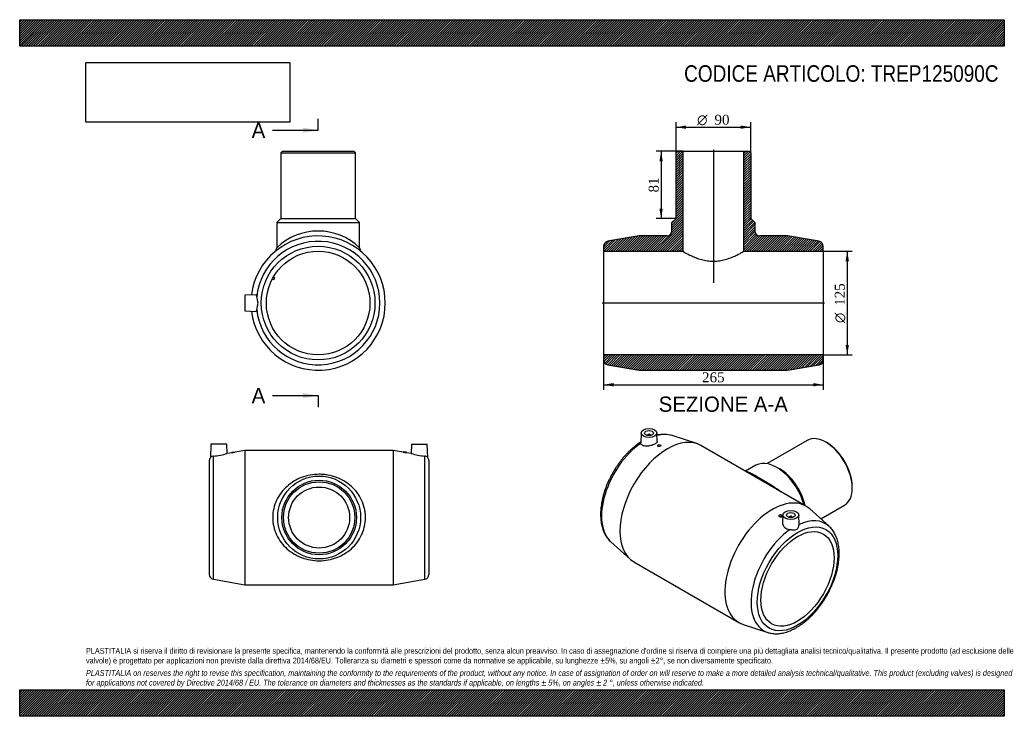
# Model space of a CAD drawing. Header units: millimetres. Extents: x 0 to 1188, y 0 to 840.
import ezdxf
from ezdxf.enums import TextEntityAlignment as Align
from ezdxf.lldxf.tags import DXFTag

# ---------------------------------------------------------------- set-up
doc = ezdxf.new("R2010")
doc.units = ezdxf.units.MM
doc.header["$LTSCALE"] = 4
for name, color, linetype in [('Default', 7, 'Continuous'), ('DV4_Default', 7, 'Continuous'), ('TREP125090C', 7, 'Continuous')]:
    doc.layers.add(name, color=color, linetype=linetype)
doc.styles.add('SEACAD_Solid_Edge_ANSI', font='seans.ttf')
doc.styles.add('SEACAD_Solid_Edge_ANSI1_Symbols', font='semeca1.ttf')
doc.styles.add('SEACAD_Times_New_Roman', font='times.ttf')
tags = doc.linetypes.add('CENTER2', pattern=[28.575, 19.05, -3.175, 3.175, -3.175]).pattern_tags.tags
tags[10:11] = [DXFTag(74, 4), DXFTag(75, 0), DXFTag(340, '0'), DXFTag(46, 0.0), DXFTag(50, 0.0), DXFTag(44, 0.0), DXFTag(45, 0.0)]
tags[8:9] = [DXFTag(74, 4), DXFTag(75, 0), DXFTag(340, '0'), DXFTag(46, 0.0), DXFTag(50, 0.0), DXFTag(44, 0.0), DXFTag(45, 0.0)]
tags[6:7] = [DXFTag(74, 4), DXFTag(75, 0), DXFTag(340, '0'), DXFTag(46, 0.0), DXFTag(50, 0.0), DXFTag(44, 0.0), DXFTag(45, 0.0)]
tags[4:5] = [DXFTag(74, 4), DXFTag(75, 0), DXFTag(340, '0'), DXFTag(46, 0.0), DXFTag(50, 0.0), DXFTag(44, 0.0), DXFTag(45, 0.0)]
doc.dimstyles.new('ANSImm', dxfattribs={"dimtxt": 12, "dimasz": 12, "dimexe": 6, "dimexo": 0, "dimgap": 3, "dimtad": 1, "dimdsep": 46, "dimtxsty": 'SEACAD_Times_New_Roman', "dimblk1": '_SE_FILLED', "dimblk2": '_SE_FILLED', "dimsah": 1, "dimcen": 6, "dimazin": 0, "dimtfac": 0.85, "dimtdec": 3, "dimtofl": 0, "dimtmove": 0, "dimatfit": 3, "dimfxl": 1, "dimarcsym": 0})
picture_1 = doc.add_image_def('image1.jpg', size_in_pixel=(4302, 1260))

# ---------------------------------------------------------------- blocks, each defined once
blk = doc.blocks.new('SE')
at = {"layer": 'TREP125090C', "color": 7, "linetype": 'Continuous'}
for p, q in [((230.8, 328.2), (230.3, 312.2)), ((249.8, 328.2), (230.8, 328.2)), ((250.2, 317), (249.8, 328.2)), ((472.8, 328.2), (472.4, 317)), ((472.8, 328.2), (491.8, 328.2)), ((492.4, 312.2), (491.8, 328.2)), ((233.8, 165.2), (233.8, 313.8)), ((255.8, 317.9), (250.2, 317)), ((255.8, 318.7), (259.8, 318.7)), ((255.8, 318.7), (255.8, 317.9)), ((271.8, 320.7), (259.8, 318.6)), ((259.8, 318.6), (259.8, 318.7)), ((271.8, 320.7), (271.8, 158.7)), ((450.8, 320.7), (271.8, 320.7)), ((450.8, 320.7), (450.8, 158.7)), ((462.8, 318.6), (450.8, 320.7)), ((466.8, 318.7), (462.8, 318.7)), ((462.8, 318.7), (462.8, 318.6)), ((466.8, 317.9), (466.8, 318.7)), ((472.5, 317), (466.8, 317.9)), ((488.8, 165.2), (488.8, 313.8)), ((228.8, 308.3), (228.8, 171.1)), ((493.8, 308.3), (493.8, 171.1)), ((233.8, 165.2), (271.8, 158.7)), ((271.8, 158.7), (450.8, 158.7)), ((450.8, 158.7), (488.8, 165.2))]:
    blk.add_line(p, q, dxfattribs=at)
for radius in [50, 45, 43, 36.8]:
    blk.add_circle((361.3, 239.7), radius, dxfattribs=at)
for centre, radius, start, end in [((234.8, 308.3), 6, 139.2734, 180), ((234.2, 308.3), 5.47, 93.7028, 135.5349), ((226.8, 393.5), 80.1, 275.0257, 287.0043), ((244, 399.2), 82.1, 278.2873, 281.1204), ((478.7, 399.2), 82.1, 258.8796, 261.7127), ((495.8, 393.5), 80.1, 252.9957, 264.9743), ((488.5, 308.3), 5.47, 44.4651, 86.2972), ((487.8, 308.3), 6, 0, 40.7122), ((234.8, 171.1), 6, 180, 260.2962), ((487.8, 171.1), 6, 279.7038, 0)]:
    blk.add_arc(centre, radius, start, end, dxfattribs=at)
blk.add_open_spline([(305.3, 239.7), (305.3, 243.4), (305.7, 247), (307.4, 254), (308.5, 257.4), (311.6, 263.9), (313.4, 266.9), (317.6, 272.4), (320, 275), (325.1, 279.5), (327.8, 281.6), (333.8, 285.2), (336.9, 286.7), (343.4, 289.2), (346.8, 290.1), (354, 291.5), (357.6, 291.8), (363.1, 291.8), (364.9, 291.7), (368.5, 291.4), (370.3, 291.2), (375.7, 290.2), (379.1, 289.2), (385.7, 286.7), (388.8, 285.2), (394.8, 281.6), (397.6, 279.5), (402.7, 275), (405, 272.5), (409.2, 266.9), (411.1, 263.9), (414.1, 257.5), (415.3, 254), (416.5, 248.7), (416.8, 246.9), (417.2, 243.3), (417.3, 241.4), (417.3, 236), (416.9, 232.4), (415.7, 227.1), (415.2, 225.3), (414, 221.9), (413.3, 220.3), (411.1, 215.5), (409.2, 212.5), (405.1, 206.9), (402.7, 204.4), (397.6, 199.8), (394.8, 197.8), (388.9, 194.2), (385.8, 192.7), (379.2, 190.1), (375.7, 189.2), (368.7, 187.9), (365, 187.5), (357.7, 187.5), (354.1, 187.9), (347, 189.2), (343.5, 190.1), (336.9, 192.6), (333.8, 194.2), (327.8, 197.7), (325, 199.8), (319.9, 204.4), (317.6, 206.9), (313.4, 212.4), (311.6, 215.5), (308.5, 221.9), (307.4, 225.2), (305.7, 232.3), (305.3, 236), (305.3, 239.7)], degree=3, knots=[0, 0, 0, 0, 0.03125, 0.03125, 0.0625, 0.0625, 0.09375, 0.09375, 0.125, 0.125, 0.15625, 0.15625, 0.1875, 0.1875, 0.21875, 0.21875, 0.25, 0.25, 0.265625, 0.265625, 0.28125, 0.28125, 0.3125, 0.3125, 0.34375, 0.34375, 0.375, 0.375, 0.40625, 0.40625, 0.4375, 0.4375, 0.46875, 0.46875, 0.484375, 0.484375, 0.5, 0.5, 0.53125, 0.53125, 0.546875, 0.546875, 0.5625, 0.5625, 0.59375, 0.59375, 0.625, 0.625, 0.65625, 0.65625, 0.6875, 0.6875, 0.71875, 0.71875, 0.75, 0.75, 0.78125, 0.78125, 0.8125, 0.8125, 0.84375, 0.84375, 0.875, 0.875, 0.90625, 0.90625, 0.9375, 0.9375, 0.96875, 0.96875, 1, 1, 1, 1], dxfattribs=at)
blk = doc.blocks.new('SE1')
at = {"layer": 'TREP125090C', "color": 7, "linetype": 'Continuous'}
for p, q in [((749.8, 341.6), (749.3, 329.8)), ((757.3, 338.9), (757.3, 338.7)), ((761.3, 338.7), (761.3, 338.9)), ((769.2, 331.8), (768.8, 341.6)), ((816.9, 328.8), (787.1, 338.5)), ((950.3, 332.7), (901.8, 304.7)), ((769.6, 326.6), (769.6, 326.1)), ((773.6, 326.4), (773.6, 326.6)), ((948.6, 253.4), (822, 326.5)), ((974.2, 329.6), (972.8, 330.5)), ((888.4, 302.7), (875.8, 295.5)), ((917, 298.2), (913.4, 300.2)), ((1004.6, 275.3), (1004.6, 277)), ((976.5, 229.2), (953.2, 250.1)), ((966.5, 238.1), (995.3, 254.7)), ((916, 242.1), (916, 241.9)), ((920, 241.5), (920, 242.1)), ((920.9, 242.8), (920.5, 233.1)), ((928.4, 240.1), (928.4, 239.9)), ((932.4, 239.9), (932.4, 240.1)), ((940.4, 231), (939.9, 242.8)), ((713.2, 210.4), (736.4, 189.6)), ((741, 186.2), (867.6, 113.1)), ((872.8, 110.8), (902.5, 101.1))]:
    blk.add_line(p, q, dxfattribs=at)
blk.add_arc((776.3, 297.9), 42, 75.0074, 100.1632, dxfattribs=at)
for centre, major_axis in [((759.3, 341.5), (-9.5, 0)), ((759.3, 341.5), (-5.25, 0)), ((771.6, 326.6), (2, 0)), ((918, 242.1), (-2, 0)), ((930.4, 242.7), (9.5, 0)), ((930.4, 242.7), (5.25, 0)), ((938.5, 165.7), (-34.3, -59.4)), ((938.5, 165.7), (-31.2, -54.1))]:
    blk.add_ellipse(centre, major_axis=major_axis, ratio=0.57735, dxfattribs=at)
for centre, major_axis, start_param, end_param in [((781.5, 256.4), (-40.5, -70.1), 3.141593, 6.283185), ((759.3, 338.9), (-2, 0), 2.970473, 6.283185), ((759.3, 338.9), (-2, 0), 0, 0.171119), ((754.7, 271.9), (-37.2, -64.5), 3.262806, 3.653514), ((972.8, 293.7), (-22.5, 39), 3.141593, 6.283185), ((754.7, 271.9), (-37.2, -64.5), 4.029085, 6.161972), ((974.2, 294.5), (21.5, -37.2), 0.785398, 2.356194), ((913.4, 259.4), (-25, 43.3), 4.285658, 6.283185), ((917, 261.5), (-22.5, 39), 4.209658, 5.497787), ((908.1, 183.3), (-40.5, -70.1), 3.02038, 6.283185), ((930.4, 240.1), (2, 0), 0, 3.312712), ((930.4, 240.1), (2, 0), 6.112066, 6.283185), ((935, 167.8), (-37.2, -64.5), 3.02038, 3.824896), ((935, 167.8), (-37.2, -64.5), 4.029085, 6.404398), ((908.1, 183.3), (-40.5, -70.1), 0, 0.121213), ((935, 167.8), (-37.2, -64.5), 0.121213, 0.125152)]:
    blk.add_ellipse(centre, major_axis=major_axis, ratio=0.57735, start_param=start_param, end_param=end_param, dxfattribs=at)
for points, knots in [([(749.3, 330.8), (748.8, 330.5), (747.3, 329.5), (744.9, 327.8), (742, 325.5), (739.2, 323.1), (736.4, 320.5), (733.6, 317.8), (730.9, 315), (728.3, 312), (725.8, 309), (723.4, 305.8), (721.1, 302.5), (718.8, 299.1), (716.7, 295.6), (714.7, 292.1), (712.8, 288.5), (711, 284.9), (709.3, 281.2), (707.8, 277.5), (706.4, 273.8), (705.2, 270.1), (704.1, 266.3), (703.2, 262.6), (702.4, 258.9), (701.8, 255.2), (701.3, 251.6), (701, 248), (700.9, 244.5), (700.9, 241.1), (701.1, 237.7), (701.5, 234.5), (702, 231.3), (702.7, 228.3), (703.6, 225.4), (704.7, 222.6), (705.9, 220), (707.3, 217.5), (708.8, 215.3), (710.5, 213.2), (712, 211.5), (712.9, 210.8), (713.2, 210.5)], [0.0143671, 0.0143671, 0.0143671, 0.0143671, 0.0268417, 0.0523313, 0.077802, 0.1032494, 0.1286713, 0.1540678, 0.17944, 0.2047901, 0.2301206, 0.2554349, 0.2807363, 0.3060283, 0.3313147, 0.3565991, 0.3818853, 0.4071758, 0.4324746, 0.4577854, 0.4831121, 0.5084582, 0.5338275, 0.5592232, 0.5846483, 0.6101051, 0.6355948, 0.6611174, 0.6866708, 0.7122501, 0.7378466, 0.7634428, 0.7890159, 0.8145377, 0.8399739, 0.8652851, 0.8904306, 0.9153729, 0.9400838, 0.9645492, 0.9887734, 1, 1, 1, 1]), ([(769.2, 331.8), (769.2, 331.5), (769.1, 331.1), (768.6, 329.9), (767.6, 329.1), (764.9, 327.5), (763.2, 326.8), (759.5, 325.9), (757.5, 325.7), (754, 325.8), (752.5, 326.1), (750.2, 327.4), (749.5, 328.3), (749.3, 329.3)], [0.3240314, 0.3240314, 0.3240314, 0.3240314, 0.375, 0.375, 0.5, 0.5, 0.625, 0.625, 0.75, 0.75, 0.875, 0.875, 1, 1, 1, 1]), ([(773.6, 326.4), (773.6, 326.2), (773.4, 325.9), (772.7, 325.5), (772.2, 325.3), (771.1, 325.2), (770.6, 325.3), (769.9, 325.6), (769.7, 325.8), (769.6, 326)], [0.5010023, 0.5010023, 0.5010023, 0.5010023, 0.625, 0.625, 0.75, 0.75, 0.875, 0.875, 1, 1, 1, 1]), ([(876.3, 295.2), (876.6, 295.2), (876.8, 295.2), (878.1, 295), (879.2, 294.6), (882, 293.4), (883.6, 292.5), (886.4, 291), (887.4, 290.4), (889.6, 289.2), (890.8, 288.5), (894.4, 286.4), (897, 284.9), (902.6, 281.6), (905.4, 279.8), (911, 276.2), (913.9, 274.3), (917.3, 271.8), (918, 271.3), (918.7, 270.7)], [0.6471541, 0.6471541, 0.6471541, 0.6471541, 0.65625, 0.65625, 0.6875, 0.6875, 0.71875, 0.71875, 0.734375, 0.734375, 0.75, 0.75, 0.78125, 0.78125, 0.8125, 0.8125, 0.84375, 0.84375, 0.8517788, 0.8517788, 0.8517788, 0.8517788]), ([(916, 241.9), (916, 241.6), (916.2, 241.2), (917, 240.6), (917.5, 240.4), (918, 240.4)], [0.7501668, 0.7501668, 0.7501668, 0.7501668, 0.875, 0.875, 1, 1, 1, 1]), ([(918, 240.4), (918.5, 240.3), (919.1, 240.4), (919.8, 240.9), (920, 241.2), (920, 241.5), (920, 241.5), (920, 241.5)], [0, 0, 0, 0, 0.125, 0.125, 0.25, 0.25, 0.2501644, 0.2501644, 0.2501644, 0.2501644]), ([(902.7, 101.1), (903.3, 100.9), (904.6, 100.5), (906.9, 100), (909.5, 99.7), (912.2, 99.5), (915, 99.6), (917.8, 99.9), (920.7, 100.4), (923.6, 101.1), (926.6, 102), (929.5, 103.1), (932.5, 104.5), (935.5, 106), (938.5, 107.7), (941.5, 109.6), (944.4, 111.6), (947.3, 113.8), (950.2, 116.2), (953, 118.8), (955.7, 121.5), (958.4, 124.3), (961, 127.2), (963.5, 130.3), (966, 133.5), (968.3, 136.7), (970.6, 140.1), (972.7, 143.6), (974.8, 147.1), (976.7, 150.7), (978.5, 154.3), (980.1, 158), (981.7, 161.7), (983.1, 165.4), (984.3, 169.1), (985.4, 172.9), (986.4, 176.6), (987.2, 180.3), (987.8, 184), (988.3, 187.6), (988.6, 191.2), (988.8, 194.7), (988.8, 198.1), (988.6, 201.5), (988.3, 204.8), (987.7, 207.9), (987, 211), (986.2, 213.9), (985.1, 216.7), (983.9, 219.3), (982.6, 221.8), (981.1, 224.1), (979.4, 226.2), (977.9, 227.9), (976.9, 228.8), (976.5, 229.2)], [0, 0, 0, 0, 0.012315, 0.030414, 0.04864, 0.067022, 0.085575, 0.104302, 0.123194, 0.142233, 0.161392, 0.180644, 0.199962, 0.219322, 0.238703, 0.25809, 0.277469, 0.296835, 0.316183, 0.335512, 0.354821, 0.374112, 0.393386, 0.412644, 0.43189, 0.451126, 0.470354, 0.489578, 0.5088, 0.528023, 0.547249, 0.566481, 0.585721, 0.604973, 0.62424, 0.643524, 0.662828, 0.682154, 0.701504, 0.720878, 0.740278, 0.759702, 0.779146, 0.798604, 0.818063, 0.837508, 0.856917, 0.876264, 0.895519, 0.914653, 0.933636, 0.952444, 0.971067, 0.989505, 1, 1, 1, 1]), ([(920.5, 233.1), (920.4, 232.1), (920.6, 231.2), (921.7, 229), (922.9, 227.7), (925.9, 225.9), (927.7, 225.4), (929.6, 225.2)], [0.665534, 0.665534, 0.665534, 0.665534, 0.75, 0.75, 0.875, 0.875, 1, 1, 1, 1]), ([(929.6, 225.2), (931.1, 225), (932.5, 224.8), (935.2, 224.8), (936.5, 224.9), (938.6, 226.1), (939.3, 227.1), (940.2, 229.2), (940.4, 230.2), (940.4, 231)], [0, 0, 0, 0, 0.25, 0.25, 0.5, 0.5, 0.75, 0.75, 0.9706327, 0.9706327, 0.9706327, 0.9706327])]:
    blk.add_open_spline(points, degree=3, knots=knots, dxfattribs=at)
blk.add_open_spline([(749.3, 329.3), (749.3, 329.5), (749.3, 329.6), (749.3, 329.8)], degree=3, dxfattribs=at)
blk = doc.blocks.new('SE2')
at = {"layer": 'TREP125090C', "color": 7, "linetype": 'Continuous'}
for p, q in [((317.1, 681.3), (315.1, 679.3)), ((315.1, 679.3), (405.1, 679.3)), ((315.1, 679.3), (315.1, 600.3)), ((317.1, 681.3), (403.1, 681.3)), ((405.1, 679.3), (403.1, 681.3)), ((405.1, 600.3), (405.1, 679.3)), ((315.1, 600.3), (310.1, 595.3)), ((310.1, 595.3), (410.1, 595.3)), ((310.1, 595.3), (310.1, 564.8)), ((315.1, 600.3), (405.1, 600.3)), ((410.1, 595.3), (405.1, 600.3)), ((410.1, 564.9), (410.1, 595.3)), ((305, 527.8), (306.8, 526.8)), ((307.7, 528.5), (306, 529.5)), ((306.8, 526.8), (307.7, 528.5)), ((285.2, 508.2), (271.6, 507.8)), ((271.6, 507.8), (271.6, 488.8)), ((271.6, 488.8), (285.2, 488.3))]:
    blk.add_line(p, q, dxfattribs=at)
for radius in [68.6, 62.5]:
    blk.add_circle((360.1, 498.3), radius, dxfattribs=at)
for centre, radius, start, end in [((360.1, 513.9), 71.3, 45.5044, 134.4956), ((360.1, 498.3), 81, 0, 173.0633), ((360.1, 498.3), 74.5, 185.8496, 174.1504), ((304.2, 564.8), 5.96, 311.594, 0.109), ((416.1, 564.9), 5.99, 179.8324, 229.2381), ((360.1, 498.3), 81, 186.9367, 0)]:
    blk.add_arc(centre, radius, start, end, dxfattribs=at)
for points, knots in [([(286, 505.8), (285.9, 507.1), (285.7, 507.9), (285.3, 508.2), (285.2, 508.2), (285.2, 508.2)], [0, 0, 0, 0, 0.125, 0.125, 0.1556901, 0.1556901, 0.1556901, 0.1556901]), ([(286, 490.7), (286.1, 491.6), (286.5, 492.8), (287.2, 495.3), (287.6, 496.8), (287.6, 499.7), (287.2, 501.2), (286.5, 503.7), (286.1, 504.9), (286, 505.8)], [0, 0, 0, 0, 0.25, 0.25, 0.5, 0.5, 0.75, 0.75, 1, 1, 1, 1]), ([(285.2, 488.3), (285.2, 488.3), (285.3, 488.3), (285.7, 488.6), (285.9, 489.4), (286, 490.7)], [0.8446912, 0.8446912, 0.8446912, 0.8446912, 0.875, 0.875, 1, 1, 1, 1])]:
    blk.add_open_spline(points, degree=3, knots=knots, dxfattribs=at)
blk = doc.blocks.new('SE4')
at = {"color": 7, "linetype": 'Continuous', "style": 'SEACAD_Solid_Edge_ANSI'}
blk.add_text('A', height=18.4, dxfattribs=at).set_placement((279.9, 715.9), align=Align.TOP_LEFT)
blk = doc.blocks.new('SE5')
at = {"color": 7, "linetype": 'Continuous', "style": 'SEACAD_Solid_Edge_ANSI'}
blk.add_text('A', height=18.4, dxfattribs=at).set_placement((279.9, 395.9), align=Align.TOP_LEFT)
blk = doc.blocks.new('SEANNOT_GROUP')
at = {"linetype": 'Continuous'}
blk.add_hatch(color=7, dxfattribs=at).paths.add_polyline_path([(341.7, 703.6), (360.1, 706.7), (341.7, 709.8)])
at = {"color": 7, "linetype": 'Continuous'}
blk.add_lwpolyline([(304.9, 706.7), (360.1, 706.7)], dxfattribs=at)
blk = doc.blocks.new('SEANNOT_GROUP1')
at = {"linetype": 'Continuous'}
blk.add_hatch(color=7, dxfattribs=at).paths.add_polyline_path([(341.7, 383.6), (360.1, 386.7), (341.7, 389.8)])
at = {"color": 7, "linetype": 'Continuous'}
blk.add_lwpolyline([(304.9, 386.7), (360.1, 386.7)], dxfattribs=at)
blk = doc.blocks.new('SE3')
at = {"layer": 'Default', "color": 7, "linetype": 'CENTER2'}
for p, q in [((360.1, 706.7), (360.1, 720.5)), ((360.1, 386.7), (360.1, 372.9))]:
    blk.add_line(p, q, dxfattribs=at)
at = {"layer": 'Default', "color": 7, "linetype": 'CENTER2', "const_width": 0.0001}
blk.add_lwpolyline([(360.1, 706.7), (360.1, 386.7)], dxfattribs=at)
at = {"layer": 'Default'}
for name in ['SE4', 'SEANNOT_GROUP', 'SE5', 'SEANNOT_GROUP1']:
    blk.add_blockref(name, (0, 0), dxfattribs=at)
blk = doc.blocks.new('SE6')
at = {"layer": 'TREP125090C', "linetype": 'Continuous'}
h = blk.add_hatch(dxfattribs=at)
h.set_pattern_fill('LINE', scale=0.629921, angle=45, style=0)
edge = h.paths.add_edge_path()
edge.add_line((704.5, 560.8), (800.2, 560.8))
edge.add_line((800.2, 560.8), (800.2, 681.3))
edge.add_line((800.2, 681.3), (794, 681.3))
edge.add_line((794, 681.3), (792, 679.3))
edge.add_line((792, 679.3), (792, 600.3))
edge.add_line((792, 600.3), (787, 595.3))
edge.add_line((787, 595.3), (787, 585.3))
edge.add_arc((781, 585.3), 6, 270, 360, ccw=False)
edge.add_line((781, 579.3), (747.5, 579.3))
edge.add_line((747.5, 579.3), (709.4, 572.8))
edge.add_arc((710.5, 566.8), 6, 99.7038, 180)
edge.add_line((704.5, 566.8), (704.5, 560.8))
h = blk.add_hatch(dxfattribs=at)
h.set_pattern_fill('LINE', scale=0.629921, angle=45, style=0)
edge = h.paths.add_edge_path()
edge.add_line((873.8, 560.8), (969.5, 560.8))
edge.add_line((969.5, 560.8), (969.5, 566.8))
edge.add_arc((963.5, 566.8), 6, 0, 80.2962)
edge.add_line((964.5, 572.8), (926.5, 579.3))
edge.add_line((926.5, 579.3), (893, 579.3))
edge.add_arc((893, 585.3), 6, 180, 270, ccw=False)
edge.add_line((887, 585.3), (887, 595.3))
edge.add_line((887, 595.3), (882, 600.3))
edge.add_line((882, 600.3), (882, 679.3))
edge.add_line((882, 679.3), (880, 681.3))
edge.add_line((880, 681.3), (873.8, 681.3))
edge.add_line((873.8, 681.3), (873.8, 560.8))
h = blk.add_hatch(dxfattribs=at)
h.set_pattern_fill('LINE', scale=0.629921, angle=45, style=0)
edge = h.paths.add_edge_path()
edge.add_line((704.5, 435.8), (704.5, 429.7))
edge.add_arc((710.5, 429.7), 6, 180, 260.2962)
edge.add_line((709.4, 423.8), (747.5, 417.3))
edge.add_line((747.5, 417.3), (926.5, 417.3))
edge.add_line((926.5, 417.3), (964.5, 423.8))
edge.add_arc((963.5, 429.7), 6, 279.7038, 360)
edge.add_line((969.5, 429.7), (969.5, 435.8))
edge.add_line((969.5, 435.8), (704.5, 435.8))
at = {"layer": 'DV4_Default', "color": 7, "linetype": 'CENTER2'}
for p, q in [((837, 683), (837, 522.5)), ((971.2, 498.3), (702.7, 498.3))]:
    blk.add_line(p, q, dxfattribs=at)
at = {"layer": 'TREP125090C', "color": 7, "linetype": 'Continuous'}
for p, q in [((792, 679.3), (794, 681.3)), ((792, 600.3), (792, 679.3)), ((794, 681.3), (800.2, 681.3)), ((800.2, 681.3), (873.8, 681.3)), ((800.2, 681.3), (800.2, 560.8)), ((873.8, 560.8), (873.8, 681.3)), ((873.8, 681.3), (880, 681.3)), ((880, 681.3), (882, 679.3)), ((882, 679.3), (882, 600.3)), ((787, 595.3), (792, 600.3)), ((787, 585.3), (787, 595.3)), ((882, 600.3), (887, 595.3)), ((887, 595.3), (887, 585.3)), ((747.5, 579.3), (709.4, 572.8)), ((781, 579.3), (747.5, 579.3)), ((926.5, 579.3), (893, 579.3)), ((964.5, 572.8), (926.5, 579.3)), ((704.5, 566.8), (704.5, 560.8)), ((704.5, 560.8), (704.5, 435.8)), ((704.5, 560.8), (800.2, 560.8)), ((873.8, 560.8), (969.5, 560.8)), ((969.5, 560.8), (969.5, 566.8)), ((969.5, 560.8), (969.5, 435.8)), ((704.5, 435.8), (704.5, 429.7)), ((969.5, 435.8), (704.5, 435.8)), ((969.5, 429.7), (969.5, 435.8)), ((709.4, 423.8), (747.5, 417.3)), ((747.5, 417.3), (926.5, 417.3)), ((926.5, 417.3), (964.5, 423.8))]:
    blk.add_line(p, q, dxfattribs=at)
for centre, start, end in [((781, 585.3), 270, 0), ((893, 585.3), 180, 270), ((710.5, 566.8), 99.7038, 180), ((963.5, 566.8), 0, 80.2962), ((710.5, 429.7), 180, 260.2962), ((963.5, 429.7), 279.7038, 0)]:
    blk.add_arc(centre, 6, start, end, dxfattribs=at)
blk.add_open_spline([(800.2, 560.8), (800.2, 560.8), (800.4, 560.6), (801.4, 560), (802.1, 559.6), (804.9, 558), (807.7, 556.6), (812.6, 554.3), (814.5, 553.5), (818.4, 552), (820.5, 551.4), (824.9, 550.2), (827.2, 549.6), (832, 549), (834.5, 548.8), (839.4, 548.8), (841.9, 549), (846.7, 549.6), (849, 550.2), (853.4, 551.4), (855.6, 552.1), (859.5, 553.5), (861.3, 554.3), (864.6, 555.8), (866.1, 556.6), (868.8, 557.9), (869.9, 558.6), (871.8, 559.6), (872.5, 560), (873.5, 560.6), (873.8, 560.8), (873.8, 560.8)], degree=3, knots=[0, 0, 0, 0, 0.0625, 0.0625, 0.125, 0.125, 0.25, 0.25, 0.3125, 0.3125, 0.375, 0.375, 0.4375, 0.4375, 0.5, 0.5, 0.5625, 0.5625, 0.625, 0.625, 0.6875, 0.6875, 0.75, 0.75, 0.8125, 0.8125, 0.875, 0.875, 0.9375, 0.9375, 1, 1, 1, 1], dxfattribs=at)
blk = doc.blocks.new('DMBLK27')
at = {"layer": 'Default', "linetype": 'Continuous'}
for points in [[(716.5, 397.8), (716.5, 401.8), (704.5, 399.8)], [(957.5, 397.8), (969.5, 399.8), (957.5, 401.8)]]:
    blk.add_hatch(color=7, dxfattribs=at).paths.add_polyline_path(points)
at = {"layer": 'Default', "color": 7, "linetype": 'Continuous'}
for p, q in [((704.5, 435.8), (704.5, 393.8)), ((969.5, 435.8), (969.5, 393.8)), ((704.5, 399.8), (969.5, 399.8))]:
    blk.add_line(p, q, dxfattribs=at)
at = {"layer": 'Default', "color": 7, "linetype": 'Continuous', "style": 'SEACAD_Times_New_Roman'}
blk.add_text('265', height=12, dxfattribs=at).set_placement((823.3, 414.8), align=Align.TOP_LEFT)
blk = doc.blocks.new('_SE_FILLED')
at = {"color": 0}
blk.add_line((0, 0), (-1, 0), dxfattribs=at)
blk.add_solid([(0, 0), (-1, -0.1665), (-1, 0.1665), (0, 0)], dxfattribs=at)
blk = doc.blocks.new('GDimGGroup')
at = {"layer": 'Default', "linetype": 'Continuous'}
for points in [[(1000.5, 548.8), (998.5, 560.8), (996.5, 548.8)], [(1000.5, 447.8), (996.5, 447.8), (998.5, 435.8)]]:
    blk.add_hatch(color=7, dxfattribs=at).paths.add_polyline_path(points)
at = {"layer": 'Default', "color": 7, "linetype": 'Continuous'}
for p, q in [((969.5, 560.8), (1004.5, 560.8)), ((998.5, 560.8), (998.5, 435.8)), ((969.5, 435.8), (1004.5, 435.8))]:
    blk.add_line(p, q, dxfattribs=at)
for s, style, p in [('125', 'SEACAD_Times_New_Roman', (983.5, 495)), ('O', 'SEACAD_Solid_Edge_ANSI1_Symbols', (983.5, 474.2))]:
    blk.add_text(s, height=12, rotation=90, dxfattribs=dict(at, style=style)).set_placement(p, align=Align.TOP_LEFT)
blk = doc.blocks.new('GDimGGroup1')
at = {"layer": 'Default', "linetype": 'Continuous'}
for points in [[(804, 712.4), (792, 710.4), (804, 708.4)], [(870, 712.4), (870, 708.4), (882, 710.4)]]:
    blk.add_hatch(color=7, dxfattribs=at).paths.add_polyline_path(points)
at = {"layer": 'Default', "color": 7, "linetype": 'Continuous'}
for p, q in [((792, 679.3), (792, 716.4)), ((882, 679.3), (882, 716.4)), ((792, 710.4), (882, 710.4))]:
    blk.add_line(p, q, dxfattribs=at)
for s, style, p in [('O', 'SEACAD_Solid_Edge_ANSI1_Symbols', (817.4, 725.4)), ('90', 'SEACAD_Times_New_Roman', (838.3, 725.4))]:
    blk.add_text(s, height=12, dxfattribs=dict(at, style=style)).set_placement(p, align=Align.TOP_LEFT)
blk = doc.blocks.new('DMBLK28')
at = {"layer": 'Default', "linetype": 'Continuous'}
for points in [[(771.9, 669.3), (775.9, 669.3), (773.9, 681.3)], [(771.9, 612.3), (773.9, 600.3), (775.9, 612.3)]]:
    blk.add_hatch(color=7, dxfattribs=at).paths.add_polyline_path(points)
at = {"layer": 'Default', "color": 7, "linetype": 'Continuous'}
for p, q in [((800.2, 681.3), (767.9, 681.3)), ((773.9, 681.3), (773.9, 600.3)), ((792, 600.3), (767.9, 600.3))]:
    blk.add_line(p, q, dxfattribs=at)
at = {"layer": 'Default', "color": 7, "linetype": 'Continuous', "style": 'SEACAD_Times_New_Roman'}
blk.add_text('81', height=12, rotation=90, dxfattribs=at).set_placement((758.9, 631.7), align=Align.TOP_LEFT)

msp = doc.modelspace()

# ---------------------------------------------------------------- hatches: boundary and pattern name
at = {"layer": 'Default', "linetype": 'Continuous'}
h = msp.add_hatch(dxfattribs=at)
h.set_pattern_fill('LINE', scale=0.629921, angle=45, style=0)
h.paths.add_polyline_path([(1188, 808), (1188, 840), (0, 840), (0, 808)])
for points in [[(1188, 808), (1188, 840), (0, 840), (0, 808)], [(1188, 0), (1188, 32), (0, 32), (0, 0)]]:
    msp.add_hatch(color=7, dxfattribs=at).paths.add_polyline_path(points)
h = msp.add_hatch(dxfattribs=at)
h.set_pattern_fill('LINE', scale=0.629921, angle=45, style=0)
h.paths.add_polyline_path([(1188, 0), (1188, 32), (0, 32), (0, 0)])

# ---------------------------------------------------------------- linework, layer by layer
at = {"layer": 'Default', "color": 7, "linetype": 'Continuous'}
for p, q in [((0, 840), (1188, 840)), ((0, 808), (0, 840)), ((1188, 840), (1188, 808)), ((1188, 808), (0, 808)), ((0, 32), (1188, 32)), ((0, 0), (0, 32)), ((1188, 32), (1188, 0)), ((1188, 0), (0, 0))]:
    msp.add_line(p, q, dxfattribs=at)

# ---------------------------------------------------------------- block references
at = {"layer": 'Default'}
for name in ['GDimGGroup1', 'SE3', 'SE2', 'SE6', 'GDimGGroup', 'SE1', 'SE']:
    msp.add_blockref(name, (0, 0), dxfattribs=at)

# ---------------------------------------------------------------- texts
at = {"layer": 'Default', "color": 7, "linetype": 'Continuous', "style": 'SEACAD_Solid_Edge_ANSI'}
msp.add_text('SEZIONE A-A', height=18.4, dxfattribs=at).set_placement((770.96, 385.576), align=Align.TOP_LEFT)
at = {"layer": 'Default', "attachment_point": 1}
for s, insert, char_height, width in [('{\\fArial Narrow|b0||i0||c0|p34;\\C7;\\H20.;\\W1.;CODICE ARTICOLO: TREP125090C}', (801.693, 785.09), 20, 385.77347), ("{\\fArial Narrow|b0||i0||c0|p34;\\C7;\\H7.;\\W1.;PLASTITALIA si riserva il diritto di revisionare la presente specifica, mantenendo la conformità alle prescrizioni del prodotto, senza alcun preavviso. In caso di assegnazione d'ordine si riserva di compiere una più dettagliata analisi tecnico/qualitativa. Il presente prodotto (ad esclusione delle \\P}{\\fArial Narrow|b0||i0||c0|p34;\\C7;\\H7.;\\W1.;valvole) è progettato per applicazioni non previste dalla direttiva 2014/68/EU. Tolleranza su diametri e spessori come da normative se applicabile, su lunghezze ±5%, su angoli ±2°, se non diversamente specificato.\\P}{\\fArial Narrow|b0||i0||c0|p34;\\C7;\\H2.;\\W1.;   \\P}{\\fArial Narrow|b0||i1||c0|p34;\\C7;\\H7.;\\W1.;PLASTITALIA on reserves the right to revise this specification, maintaining the conformity to the requirements of the product, without any notice. In case of assignation of order on will reserve to make a more detailed analysis technical/qualitative. This product (excluding valves) is designed \\P}{\\fArial Narrow|b0||i1||c0|p34;\\C7;\\H7.;\\W1.;for applications not covered by Directive 2014/68 / EU. The tolerance on diameters and thicknesses as the standards if applicable, on lengths ± 5%, on angles ± 2 °, unless otherwise indicated.\\P}", (80, 82.409), 7, 1028)]:
    msp.add_mtext(s, dxfattribs=dict(at, insert=insert, char_height=char_height, width=width))

# ---------------------------------------------------------------- dimensions: what is measured, and where the dimension line sits
at = {"layer": 'Default', "color": 7, "linetype": 'Continuous'}
for base, p1, p2, angle, picture, middle, dimtype in [((773.903, 600.254), (800.157, 681.254), (791.957, 600.254), 90, 'DMBLK28', (773.903, 640.754), 160), ((704.457, 399.806), (704.457, 435.754), (969.457, 435.754), 0, 'DMBLK27', (836.957, 399.806), 161)]:
    dim = msp.add_linear_dim(base=base, p1=p1, p2=p2, angle=angle, text='\\A1;<>', dimstyle='ANSImm', dxfattribs=at)
    dim.commit()
    dim.dimension.update_dxf_attribs({"geometry": picture, "text_midpoint": middle, "dimtype": dimtype})

# ---------------------------------------------------------------- pictures from other files: only their frames are drawn
image = msp.add_image(picture_1, insert=(80, 716.413), size_in_units=(245.829, 72))
image.dxf.flags = 7

doc.saveas('drawing.dxf')
